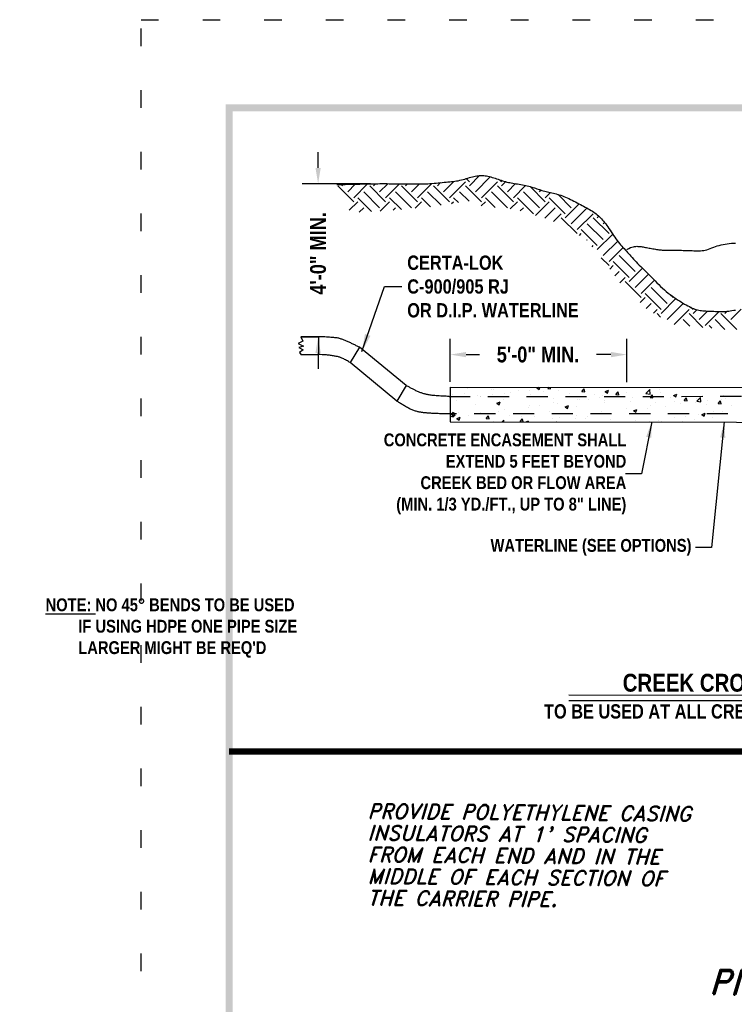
# Model space of a CAD drawing. Header units: feet. Extents: x -0.2 to 9, y 0.5 to 11.5.
# Tile 171 of 174: x -0.2 to 3.9, y 5.9 to 11.5. Entities that reach past the tile are written whole.
import ezdxf

# ---------------------------------------------------------------- set-up
doc = ezdxf.new("R2010")
doc.units = ezdxf.units.FT
doc.header["$MEASUREMENT"] = 0
for name, pattern in [('ACAD_ISO02W100', [15, 12, -3]), ('DOT2', [0.125, 0, -0.125]), ('PHANTOM2', [1.25, 0.625, -0.125, 0.125, -0.125, 0.125, -0.125])]:
    doc.linetypes.add(name, pattern=pattern)
doc.layers.get('0').update_dxf_attribs({"linetype": 'CONTINUOUS'})
doc.layers.get('DEFPOINTS').update_dxf_attribs({"linetype": 'CONTINUOUS'})
for name, color, linetype in [('BORDER', 7, 'CONTINUOUS'), ('CONCRETE', 7, 'CONTINUOUS'), ('CREEKS', 7, 'CONTINUOUS'), ('DEMENTIONS', 7, 'CONTINUOUS'), ('DIMENSIONS', 7, 'CONTINUOUS'), ('EARTH', 7, 'CONTINUOUS'), ('PIPE6', 7, 'PHANTOM2'), ('TEXT', 7, 'CONTINUOUS')]:
    doc.layers.add(name, color=color, linetype=linetype)
doc.styles.add('ROMAND', font='romand.shx', dxfattribs={"oblique": 16, "height": 20})
doc.styles.add('TECHNICAL', font='techb___.ttf')
doc.dimstyles.get("Standard").update_dxf_attribs({"dimtxt": 0.18, "dimasz": 0.18, "dimexe": 0.18, "dimexo": 0.0625, "dimgap": 0.09, "dimtad": 0, "dimtih": 1, "dimtoh": 1, "dimdec": 4, "dimzin": 0, "dimdsep": 46, "dimtxsty": 'Standard', "dimcen": 0.09, "dimadec": 0, "dimazin": 0, "dimtfac": 1, "dimtdec": 4, "dimtofl": 0, "dimtmove": 0, "dimatfit": 3, "dimfxl": 1, "dimtolj": 1, "dimtzin": 0, "dimarcsym": 0})

# ---------------------------------------------------------------- blocks, each defined once
blk = doc.blocks.new('*X0')
at = {"color": 0}
for p, q in [((14.1333, 13.2583), (14.1122, 13.2794)), ((14.1333, 13.2317), (14.2005, 13.2989)), ((14.1731, 13.192), (14.2718, 13.2907)), ((14.3454, 13.2583), (14.3326, 13.2711)), ((13.3643, 13.1257), (13.2583, 13.2317)), ((13.2848, 13.2317), (13.2934, 13.2404)), ((13.3245, 13.192), (13.3749, 13.2423)), ((13.3643, 13.1522), (13.456, 13.2439)), ((13.5765, 13.1257), (13.4704, 13.2317)), ((13.4969, 13.2317), (13.5102, 13.2451)), ((13.5367, 13.192), (13.59, 13.2453)), ((13.5765, 13.1522), (13.6678, 13.2436)), ((13.7886, 13.1257), (13.6825, 13.2317)), ((13.709, 13.2317), (13.721, 13.2437)), ((13.7488, 13.192), (13.8008, 13.2439)), ((13.7886, 13.1522), (13.8835, 13.2471)), ((14.0007, 13.1257), (13.8946, 13.2317)), ((13.9212, 13.2317), (13.9416, 13.2522)), ((13.9609, 13.192), (14.0296, 13.2607)), ((14.0007, 13.1522), (14.1068, 13.2583)), ((14.2128, 13.1257), (14.1068, 13.2317)), ((14.2128, 13.1522), (14.3189, 13.2583)), ((14.425, 13.1257), (14.3189, 13.2317)), ((14.3454, 13.2317), (14.3723, 13.2586)), ((14.3852, 13.192), (14.4389, 13.2457)), ((14.425, 13.1522), (14.5061, 13.2333)), ((14.6371, 13.1257), (14.5371, 13.2257)), ((14.5973, 13.192), (14.6082, 13.2029)), ((13.4833, 13.0597), (13.3908, 13.1522)), ((13.5367, 13.0859), (13.4306, 13.192)), ((13.6812, 13.0739), (13.603, 13.1522)), ((13.7488, 13.0859), (13.6427, 13.192)), ((13.8752, 13.0921), (13.8151, 13.1522)), ((13.9442, 13.1026), (13.8549, 13.192)), ((14.0594, 13.1201), (14.0272, 13.1522)), ((14.1303, 13.1286), (14.067, 13.192)), ((14.3047, 13.0868), (14.2394, 13.1522)), ((14.3852, 13.0859), (14.2791, 13.192)), ((14.5576, 13.0461), (14.4515, 13.1522)), ((14.5973, 13.0859), (14.4913, 13.192)), ((14.6371, 13.1522), (14.6717, 13.1868)), ((14.7697, 13.0461), (14.6636, 13.1522)), ((14.8095, 13.0859), (14.7214, 13.1739)), ((13.3346, 13.0695), (13.3908, 13.1257)), ((13.3999, 13.0552), (13.4306, 13.0859)), ((13.5401, 13.0628), (13.603, 13.1257)), ((13.6258, 13.069), (13.6427, 13.0859)), ((13.7715, 13.082), (13.8151, 13.1257)), ((14.0149, 13.1133), (14.0272, 13.1257)), ((14.2113, 13.0976), (14.2394, 13.1257)), ((14.4043, 13.0784), (14.4515, 13.1257)), ((14.47, 13.0646), (14.4913, 13.0859)), ((14.5725, 13.0345), (14.6636, 13.1257)), ((14.634, 13.0165), (14.7034, 13.0859)), ((14.7697, 13.0196), (14.8613, 13.1112)), ((14.8095, 12.9798), (14.913, 13.0834)), ((14.6912, 12.9942), (14.7432, 13.0461)), ((14.8492, 12.9135), (14.7432, 13.0196)), ((14.8492, 12.9401), (14.9553, 13.0461)), ((15.0614, 12.9135), (14.9553, 13.0196)), ((14.9818, 13.0196), (14.9926, 13.0304)), ((14.9818, 12.834), (14.8758, 12.9401)), ((15.0216, 12.8738), (14.9155, 12.9798)), ((15.0216, 12.9798), (15.0303, 12.9885)), ((15.0614, 12.9401), (15.0631, 12.9418)), ((14.8645, 12.9023), (14.8758, 12.9135)), ((14.9818, 12.8075), (15.0845, 12.9101)), ((14.9119, 12.8701), (14.9155, 12.8738)), ((14.9481, 12.8268), (14.9553, 12.834)), ((15.0216, 12.7677), (15.1178, 12.8639)), ((15.0614, 12.7279), (15.1543, 12.8209)), ((15.0614, 12.7014), (15.009, 12.7538)), ((15.2337, 12.6616), (15.1277, 12.7677)), ((15.0649, 12.6785), (15.0879, 12.7014)), ((15.194, 12.6219), (15.0879, 12.7279)), ((15.194, 12.5953), (15.2825, 12.6839)), ((15.0987, 12.6327), (15.1277, 12.6616)), ((15.1325, 12.587), (15.1674, 12.6219)), ((15.2337, 12.5556), (15.3226, 12.6444)), ((15.2735, 12.4893), (15.1674, 12.5953)), ((15.2735, 12.5158), (15.3619, 12.6042)), ((15.4459, 12.4495), (15.3398, 12.5556)), ((15.2665, 12.4557), (15.3, 12.4893)), ((15.4061, 12.4097), (15.3, 12.5158)), ((15.4856, 12.4893), (15.4642, 12.5108)), ((15.307, 12.4167), (15.3398, 12.4495)), ((15.4061, 12.3832), (15.505, 12.4822)), ((15.4459, 12.3434), (15.5519, 12.4495)), ((15.6182, 12.4097), (15.6036, 12.4243)), ((15.356, 12.3862), (15.3796, 12.4097)), ((15.4025, 12.3603), (15.3796, 12.3832)), ((15.4923, 12.3103), (15.5917, 12.4097)), ((15.684, 12.2909), (15.5917, 12.3832)), ((15.6182, 12.3832), (15.6438, 12.4088)), ((15.658, 12.3434), (15.7143, 12.3997)), ((15.6978, 12.3037), (15.7912, 12.3971)), ((15.9099, 12.2771), (15.8038, 12.3832)), ((15.8304, 12.3832), (15.8455, 12.3984)), ((15.8701, 12.3434), (15.9385, 12.4118)), ((15.5963, 12.2991), (15.5519, 12.3434)), ((15.7425, 12.2854), (15.7243, 12.3037)), ((15.8303, 12.2772), (15.7641, 12.3434))]:
    blk.add_line(p, q, dxfattribs=at)
blk = doc.blocks.new('*X1')
at = {"color": 0}
for p, q in [((1.9461, 7.9576), (1.9461, 7.9576)), ((2.0203, 7.9581), (2.0203, 7.9581)), ((2.043, 7.9912), (2.043, 7.9912)), ((2.1062, 7.9509), (2.1062, 7.9509)), ((2.1952, 7.9882), (2.1952, 7.9882)), ((2.1997, 7.9529), (2.1997, 7.9529)), ((2.2031, 7.9844), (2.2031, 7.9844)), ((2.2779, 7.9603), (2.2779, 7.9603)), ((2.3133, 7.9678), (2.3133, 7.9678)), ((2.3633, 7.9776), (2.3633, 7.9776)), ((2.4338, 7.9828), (2.4338, 7.9828)), ((2.4421, 7.9523), (2.4421, 7.9523)), ((2.4787, 7.9974), (2.4896, 8.0016)), ((2.4787, 7.9974), (2.4937, 7.9873)), ((2.4937, 7.9873), (2.4984, 8.0016)), ((2.5028, 7.9928), (2.5028, 7.9928)), ((2.5234, 7.9709), (2.5234, 7.9709)), ((2.5482, 7.9916), (2.5565, 8.0015)), ((2.5482, 7.9916), (2.5662, 7.9901)), ((2.5662, 7.9901), (2.5641, 8.0015)), ((2.617, 7.9824), (2.617, 7.9824)), ((2.6836, 7.9641), (2.6836, 7.9641)), ((2.7634, 7.9728), (2.7779, 7.9901)), ((2.7634, 7.9728), (2.7814, 7.9713)), ((2.7814, 7.9712), (2.7779, 7.9901)), ((2.8437, 7.9573), (2.8437, 7.9573)), ((2.9099, 7.9734), (2.9309, 7.9814)), ((2.9099, 7.9734), (2.9248, 7.9633)), ((2.9248, 7.9633), (2.9309, 7.9814)), ((2.9786, 7.954), (2.9931, 7.9712)), ((2.9786, 7.954), (2.9965, 7.9524)), ((2.9908, 7.9491), (2.9908, 7.9491)), ((2.9965, 7.9524), (2.9931, 7.9712)), ((3.0039, 7.9506), (3.0039, 7.9506)), ((3.0455, 7.9669), (3.0455, 7.9669)), ((3.1679, 7.9618), (3.1913, 7.9861)), ((3.1679, 7.9618), (3.1946, 7.9576)), ((3.1802, 7.974), (3.1802, 7.974)), ((3.1946, 7.9576), (3.1913, 7.9861)), ((3.1938, 7.9352), (3.2082, 7.9524)), ((3.1971, 7.9861), (3.1971, 7.9861)), ((3.2117, 7.9336), (3.2082, 7.9524)), ((3.2553, 7.9839), (3.2553, 7.9839)), ((3.2565, 7.9675), (3.2565, 7.9675)), ((3.341, 7.9494), (3.362, 7.9574)), ((3.341, 7.9494), (3.3559, 7.9393)), ((3.3559, 7.9393), (3.362, 7.9574)), ((3.369, 7.9989), (3.369, 7.9989)), ((3.4314, 7.9975), (3.4314, 7.9975)), ((3.6548, 7.9491), (3.6548, 7.9491)), ((1.9351, 7.918), (1.9351, 7.918)), ((1.9724, 7.92), (1.9724, 7.92)), ((2.0921, 7.8923), (2.0921, 7.8923)), ((2.1246, 7.943), (2.1246, 7.943)), ((2.1264, 7.9411), (2.1264, 7.9411)), ((2.2267, 7.9006), (2.2477, 7.9087)), ((2.2267, 7.9006), (2.2416, 7.8906)), ((2.2416, 7.8906), (2.2477, 7.9087)), ((2.2664, 7.9441), (2.2664, 7.9441)), ((2.2671, 7.9223), (2.2671, 7.9223)), ((2.4265, 7.9373), (2.4265, 7.9373)), ((2.5841, 7.9041), (2.5841, 7.9041)), ((2.5867, 7.9306), (2.5867, 7.9306)), ((2.6126, 7.8993), (2.6126, 7.8993)), ((2.7357, 7.9233), (2.7357, 7.9233)), ((2.7468, 7.9238), (2.7468, 7.9238)), ((2.8021, 7.9242), (2.8021, 7.9242)), ((2.8772, 7.9341), (2.8772, 7.9341)), ((2.8915, 7.9458), (2.8915, 7.9458)), ((2.9065, 7.9074), (2.9065, 7.9074)), ((2.907, 7.917), (2.907, 7.917)), ((3.0671, 7.9103), (3.0671, 7.9103)), ((3.0815, 7.9374), (3.0815, 7.9374)), ((3.164, 7.9438), (3.164, 7.9438)), ((3.1934, 7.8862), (3.1934, 7.8862)), ((3.1938, 7.9352), (3.2117, 7.9336)), ((3.2273, 7.9035), (3.2273, 7.9035)), ((3.3241, 7.937), (3.3241, 7.937)), ((3.3492, 7.9087), (3.3492, 7.9087)), ((3.3874, 7.8967), (3.3874, 7.8967)), ((3.409, 7.9163), (3.4234, 7.9336)), ((3.409, 7.9163), (3.4269, 7.9148)), ((3.4269, 7.9148), (3.4234, 7.9336)), ((3.4795, 7.9055), (3.4795, 7.9055)), ((3.4843, 7.9303), (3.4843, 7.9303)), ((3.4881, 7.9121), (3.5114, 7.9365)), ((3.4881, 7.9121), (3.5148, 7.908)), ((3.5033, 7.9299), (3.5033, 7.9299)), ((3.5148, 7.908), (3.5114, 7.9365)), ((3.5475, 7.89), (3.5475, 7.89)), ((3.5546, 7.9154), (3.5546, 7.9154)), ((3.6241, 7.8975), (3.6386, 7.9148)), ((3.6241, 7.8975), (3.6421, 7.8959)), ((3.6421, 7.8959), (3.6386, 7.9148)), ((3.6444, 7.9235), (3.6444, 7.9235)), ((3.6682, 7.9303), (3.6682, 7.9303)), ((1.9316, 7.8233), (1.9503, 7.8428)), ((1.9443, 7.8225), (1.9588, 7.8397)), ((1.9537, 7.8143), (1.9504, 7.8428)), ((1.9623, 7.8209), (1.9588, 7.8397)), ((1.9833, 7.8387), (1.9833, 7.8387)), ((2.0457, 7.8247), (2.0457, 7.8247)), ((2.1208, 7.8345), (2.1208, 7.8345)), ((2.1228, 7.8413), (2.1228, 7.8413)), ((2.1434, 7.8319), (2.1434, 7.8319)), ((2.2344, 7.8495), (2.2344, 7.8495)), ((2.2743, 7.8605), (2.2743, 7.8605)), ((2.3036, 7.8251), (2.3036, 7.8251)), ((2.4239, 7.8744), (2.4239, 7.8744)), ((2.4301, 7.883), (2.4301, 7.883)), ((2.499, 7.8843), (2.499, 7.8843)), ((2.5566, 7.8473), (2.5566, 7.8473)), ((2.6578, 7.8766), (2.6788, 7.8847)), ((2.6578, 7.8766), (2.6727, 7.8666)), ((2.6727, 7.8666), (2.6788, 7.8847)), ((2.7316, 7.8774), (2.7316, 7.8774)), ((2.732, 7.8234), (2.732, 7.8234)), ((2.8878, 7.8459), (2.8878, 7.8459)), ((2.9119, 7.8308), (2.9119, 7.8308)), ((3.0419, 7.867), (3.0419, 7.867)), ((3.0889, 7.8526), (3.1099, 7.8607)), ((3.0889, 7.8526), (3.1039, 7.8425)), ((3.1013, 7.8557), (3.1013, 7.8557)), ((3.1039, 7.8425), (3.11, 7.8607)), ((3.1764, 7.8656), (3.1764, 7.8656)), ((3.29, 7.8805), (3.29, 7.8805)), ((3.4996, 7.83), (3.4996, 7.83)), ((3.5201, 7.8286), (3.5411, 7.8366)), ((3.5201, 7.8286), (3.535, 7.8185)), ((3.535, 7.8185), (3.5411, 7.8366)), ((3.594, 7.8485), (3.594, 7.8485)), ((3.6511, 7.8492), (3.6511, 7.8492)), ((3.7077, 7.8832), (3.7077, 7.8832)), ((1.9316, 7.8178), (1.9537, 7.8144)), ((1.9443, 7.8225), (1.9623, 7.8209)), ((1.9687, 7.8201), (1.9687, 7.8201)), ((1.9746, 7.8039), (1.9956, 7.812)), ((1.9746, 7.8039), (1.9895, 7.7938)), ((1.9895, 7.7938), (1.9956, 7.8119)), ((2.1595, 7.8036), (2.174, 7.8209)), ((2.1595, 7.8036), (2.1774, 7.8021)), ((2.1775, 7.8021), (2.174, 7.8209)), ((2.2067, 7.7873), (2.2067, 7.7873)), ((2.2602, 7.7824), (2.2705, 7.7932)), ((2.2718, 7.7824), (2.2705, 7.7932)), ((2.3747, 7.7848), (2.3892, 7.802)), ((2.3747, 7.7848), (2.3926, 7.7832)), ((2.3817, 7.8173), (2.3817, 7.8173)), ((2.3926, 7.7832), (2.3892, 7.802)), ((2.4119, 7.7822), (2.4267, 7.7879)), ((2.4248, 7.7822), (2.4268, 7.7879)), ((2.4265, 7.7831), (2.4265, 7.7831)), ((2.4637, 7.8184), (2.4637, 7.8184)), ((2.5805, 7.8042), (2.5805, 7.8042)), ((2.6033, 7.782), (2.6043, 7.7832)), ((2.6046, 7.782), (2.6043, 7.7832)), ((2.6239, 7.8116), (2.6239, 7.8116)), ((2.7231, 7.8059), (2.7231, 7.8059)), ((2.784, 7.8048), (2.784, 7.8048)), ((2.7982, 7.8158), (2.7982, 7.8158)), ((2.9442, 7.7981), (2.9442, 7.7981)), ((3.1043, 7.7913), (3.1043, 7.7913)), ((3.1898, 7.7864), (3.1898, 7.7864)), ((3.2441, 7.7885), (3.2441, 7.7885)), ((3.2645, 7.7845), (3.2645, 7.7845)), ((3.3456, 7.8089), (3.3456, 7.8089)), ((3.4006, 7.7872), (3.4006, 7.7872)), ((3.419, 7.8185), (3.419, 7.8185)), ((3.4757, 7.7971), (3.4757, 7.7971)), ((3.5893, 7.812), (3.5893, 7.812)), ((3.6659, 7.7827), (3.6659, 7.7827))]:
    blk.add_line(p, q, dxfattribs=at)
blk = doc.blocks.new('*D8')
at = {"layer": 'DEFPOINTS', "color": 0, "transparency": 16777216}
for p in [(3.2588, 9.5994), (2.2559, 9.4145), (3.2588, 9.4124)]:
    blk.add_point(p, dxfattribs=at)
at = {"layer": 'DIMENSIONS', "color": 0, "lineweight": -2, "transparency": 16777216}
for p, q in [((2.2559, 9.4458), (2.2559, 9.6894)), ((3.2588, 9.4436), (3.2588, 9.6894)), ((2.3459, 9.5994), (2.4227, 9.5994)), ((3.1688, 9.5994), (3.0863, 9.5994))]:
    blk.add_line(p, q, dxfattribs=at)
at = {"layer": 'DIMENSIONS', "color": 0, "transparency": 16777216}
for points in [[(2.3459, 9.6144), (2.3459, 9.5844), (2.2559, 9.5994)], [(3.1688, 9.6144), (3.1688, 9.5844), (3.2588, 9.5994)]]:
    blk.add_solid(points, dxfattribs=at)
at = {"layer": 'DIMENSIONS', "color": 7, "transparency": 16777216, "insert": (2.7545, 9.5994), "char_height": 0.09, "attachment_point": 5, "style": 'TECHNICAL'}
blk.add_mtext('\\A1;5\'-0" MIN.', dxfattribs=at)
blk = doc.blocks.new('*D11')
at = {"layer": 'DEFPOINTS', "color": 0, "transparency": 16777216}
for p in [(1.5056, 10.5691), (1.835, 10.5691), (1.5427, 9.6991)]:
    blk.add_point(p, dxfattribs=at)
at = {"layer": 'DIMENSIONS', "color": 0, "lineweight": -2, "transparency": 16777216}
for p, q in [((1.5056, 10.6591), (1.5056, 10.7491)), ((1.8038, 10.5691), (1.4156, 10.5691)), ((1.5114, 9.6991), (1.4156, 9.6991)), ((1.5056, 9.6091), (1.5056, 9.5191))]:
    blk.add_line(p, q, dxfattribs=at)
at = {"layer": 'DIMENSIONS', "color": 0, "transparency": 16777216}
for points in [[(1.4906, 10.6591), (1.5206, 10.6591), (1.5056, 10.5691)], [(1.4906, 9.6091), (1.5206, 9.6091), (1.5056, 9.6991)]]:
    blk.add_solid(points, dxfattribs=at)
at = {"layer": 'DIMENSIONS', "color": 7, "transparency": 16777216, "insert": (1.5056, 10.1736), "char_height": 0.09, "attachment_point": 5, "rotation": 90, "style": 'TECHNICAL'}
blk.add_mtext('\\A1;4\'-0" MIN.', dxfattribs=at)

msp = doc.modelspace()

# ---------------------------------------------------------------- linework, layer by layer
at = {"layer": 'BORDER', "const_width": 0.04}
msp.add_lwpolyline([(1, 1), (1, 11), (8.5, 11), (8.5, 1)], close=True, dxfattribs=at)
at = {"layer": 'BORDER', "const_width": 0.036}
msp.add_lwpolyline([(1, 7.34669), (8.5, 7.34669)], dxfattribs=at)
at = {"layer": 'CONCRETE'}
for points in [[(2.25452, 9.41547), (7.13228, 9.4121)], [(2.25452, 9.41547), (2.25496, 9.21822)], [(2.25496, 9.21822), (7.13228, 9.21233)]]:
    msp.add_lwpolyline(points, dxfattribs=at)
at = {"layer": 'CREEKS'}
msp.add_lwpolyline([(3.258, 10.19633), (3.26917, 10.20198), (3.27908, 10.20632), (3.28789, 10.2095), (3.29578, 10.21168), (3.30293, 10.21303), (3.30951, 10.21371), (3.31569, 10.21387), (3.32167, 10.21368), (3.32757, 10.21327), (3.33348, 10.21269), (3.33941, 10.21195), (3.34542, 10.21108), (3.35153, 10.21009), (3.35779, 10.209), (3.36423, 10.20783), (3.37088, 10.2066), (3.37777, 10.20534), (3.38484, 10.20404), (3.39204, 10.20274), (3.3993, 10.20145), (3.40655, 10.20019), (3.41373, 10.19897), (3.42078, 10.19781), (3.42762, 10.19673), (3.43422, 10.19574), (3.44064, 10.19484), (3.44696, 10.19405), (3.45326, 10.19335), (3.45963, 10.19275), (3.46615, 10.19225), (3.4729, 10.19186), (3.47997, 10.19156), (3.48742, 10.19137), (3.49526, 10.19127), (3.50344, 10.19123), (3.51197, 10.19124), (3.52081, 10.19127), (3.52994, 10.19131), (3.53934, 10.19133), (3.54899, 10.19132), (3.55886, 10.19126), (3.5689, 10.19115), (3.57905, 10.19098), (3.58927, 10.19077), (3.5995, 10.19051), (3.60968, 10.19021), (3.61975, 10.18986), (3.62966, 10.18947), (3.63938, 10.18906), (3.64892, 10.1887), (3.65831, 10.18847), (3.6676, 10.18847), (3.67682, 10.18878), (3.686, 10.18949), (3.69517, 10.1907), (3.70438, 10.19248), (3.71366, 10.1949), (3.72304, 10.19784), (3.73255, 10.20119), (3.74223, 10.2048), (3.75209, 10.20855), (3.76219, 10.21229), (3.77253, 10.2159), (3.78317, 10.21924), (3.79411, 10.22221), (3.80534, 10.22478), (3.8168, 10.22696), (3.82846, 10.22876), (3.84027, 10.23019), (3.85221, 10.23125), (3.86423, 10.23195), (3.87628, 10.23229)], dxfattribs=at)
at = {"layer": 'DEFPOINTS', "linetype": 'DOT2', "ltscale": 2}
msp.add_lwpolyline([(0.5, 0.5), (0.5, 11.5), (9, 11.5), (9, 0.5)], close=True, dxfattribs=at)
at = {"layer": 'EARTH'}
msp.add_lwpolyline([(1.61229, 10.56413), (1.63668, 10.56493), (1.65993, 10.5656), (1.68205, 10.56615), (1.70304, 10.56661), (1.72292, 10.567), (1.7417, 10.56734), (1.7594, 10.56766), (1.77602, 10.56797), (1.79159, 10.56829), (1.80619, 10.56862), (1.81991, 10.56893), (1.83283, 10.56921), (1.84503, 10.56945), (1.85662, 10.56963), (1.86767, 10.56973), (1.87827, 10.56974), (1.8885, 10.56966), (1.89845, 10.56949), (1.90817, 10.56926), (1.91774, 10.569), (1.92722, 10.56872), (1.93668, 10.56846), (1.94619, 10.56822), (1.95582, 10.56805), (1.96562, 10.56794), (1.9756, 10.56791), (1.98573, 10.56792), (1.99602, 10.56796), (2.00643, 10.56802), (2.01697, 10.56809), (2.02761, 10.56815), (2.03835, 10.56818), (2.04917, 10.56818), (2.06009, 10.56817), (2.0711, 10.56818), (2.08223, 10.56823), (2.09349, 10.56835), (2.10489, 10.56857), (2.11644, 10.56892), (2.12815, 10.56943), (2.14002, 10.57012), (2.15199, 10.57096), (2.164, 10.57191), (2.17596, 10.57295), (2.18781, 10.57403), (2.19947, 10.57513), (2.21088, 10.5762), (2.22195, 10.57722), (2.23265, 10.57815), (2.243, 10.57905), (2.25305, 10.57996), (2.26286, 10.58093), (2.27248, 10.58202), (2.28195, 10.58327), (2.29133, 10.58474), (2.30068, 10.58647), (2.31003, 10.58851), (2.31936, 10.5908), (2.32865, 10.59328), (2.33787, 10.59588), (2.34699, 10.59853), (2.35598, 10.60117), (2.36482, 10.60373), (2.37346, 10.60614), (2.38191, 10.60835), (2.39017, 10.61031), (2.39829, 10.61202), (2.40629, 10.61342), (2.41421, 10.61451), (2.42208, 10.61525), (2.42994, 10.61562), (2.43782, 10.61559), (2.44574, 10.61514), (2.45371, 10.6143), (2.46174, 10.61309), (2.4698, 10.61155), (2.47792, 10.6097), (2.48608, 10.6076), (2.49428, 10.60525), (2.50252, 10.6027), (2.5108, 10.59998), (2.51911, 10.59714), (2.52745, 10.59424), (2.5358, 10.59134), (2.54415, 10.58849), (2.55251, 10.58575), (2.56085, 10.58318), (2.56918, 10.58083), (2.57749, 10.57875), (2.58581, 10.57689), (2.59416, 10.57522), (2.60258, 10.57369), (2.6111, 10.57224), (2.61976, 10.57083), (2.62857, 10.56941), (2.63758, 10.56793), (2.6468, 10.56635), (2.65616, 10.56466), (2.66558, 10.56288), (2.67497, 10.561), (2.68424, 10.55903), (2.69332, 10.55697), (2.70211, 10.55482), (2.71053, 10.55259), (2.71853, 10.55028), (2.72616, 10.54792), (2.73351, 10.54552), (2.74067, 10.54311), (2.74772, 10.5407), (2.75475, 10.53832), (2.76184, 10.536), (2.76909, 10.53374), (2.77657, 10.53157), (2.78425, 10.52947), (2.79211, 10.52744), (2.80012, 10.52545), (2.80826, 10.52348), (2.81648, 10.52153), (2.82476, 10.51956), (2.83307, 10.51758), (2.84139, 10.51555), (2.84974, 10.51344), (2.85812, 10.5112), (2.86657, 10.50881), (2.87511, 10.50622), (2.88375, 10.50339), (2.89252, 10.50028), (2.90145, 10.49684), (2.91053, 10.49307), (2.91976, 10.48897), (2.92911, 10.48462), (2.93853, 10.48005), (2.94801, 10.47531), (2.95751, 10.47045), (2.967, 10.46553), (2.97646, 10.46058), (2.98585, 10.45565), (2.99514, 10.45075), (3.00432, 10.44588), (3.01335, 10.44104), (3.02221, 10.43624), (3.03086, 10.43147), (3.03929, 10.42674), (3.04747, 10.42205), (3.05537, 10.41739), (3.06301, 10.41273), (3.07038, 10.40802), (3.0775, 10.40321), (3.08438, 10.39827), (3.09103, 10.39314), (3.09746, 10.38778), (3.10368, 10.38215), (3.10971, 10.3762), (3.11558, 10.36991), (3.12136, 10.36327), (3.12709, 10.35624), (3.13282, 10.34881), (3.13862, 10.34096), (3.14452, 10.33267), (3.15058, 10.32393), (3.15684, 10.31472), (3.16327, 10.30516), (3.16985, 10.29536), (3.17654, 10.28547), (3.1833, 10.27559), (3.1901, 10.26585), (3.1969, 10.25639), (3.20367, 10.24732), (3.21039, 10.23874), (3.21704, 10.2306), (3.22364, 10.22283), (3.23019, 10.21535), (3.23669, 10.20809), (3.24315, 10.20096), (3.24958, 10.19389), (3.25597, 10.1868), (3.26235, 10.17963), (3.26876, 10.17235), (3.27527, 10.16494), (3.28194, 10.15738), (3.28884, 10.14965), (3.29603, 10.14174), (3.30358, 10.13362), (3.31154, 10.12527), (3.31995, 10.11669), (3.3288, 10.10787), (3.33802, 10.0988), (3.34755, 10.08948), (3.35736, 10.07992), (3.36737, 10.07011), (3.37755, 10.06004), (3.38783, 10.04973), (3.39817, 10.03918), (3.40857, 10.02846), (3.41902, 10.01769), (3.42953, 10.00694), (3.44011, 9.99633), (3.45074, 9.98593), (3.46144, 9.97585), (3.4722, 9.96619), (3.48303, 9.957), (3.49389, 9.9483), (3.50475, 9.94003), (3.51556, 9.93218), (3.52629, 9.92471), (3.53691, 9.91759), (3.54738, 9.91079), (3.55765, 9.90427), (3.56771, 9.89801), (3.57752, 9.89204), (3.58707, 9.88638), (3.59635, 9.88106), (3.60533, 9.87611), (3.61401, 9.87155), (3.62236, 9.86742), (3.63037, 9.86374), (3.63804, 9.86053), (3.64545, 9.85777), (3.65271, 9.8554), (3.65991, 9.85341), (3.66717, 9.85174), (3.67457, 9.85036), (3.68222, 9.84923), (3.69022, 9.8483), (3.69865, 9.84756), (3.70744, 9.84695), (3.71648, 9.84647), (3.7257, 9.84608), (3.73499, 9.84576), (3.74426, 9.84547), (3.75342, 9.8452), (3.76236, 9.84492), (3.77102, 9.84461), (3.77944, 9.84431), (3.78769, 9.84406), (3.79583, 9.84391), (3.80393, 9.84391), (3.81206, 9.8441), (3.82029, 9.84454), (3.82867, 9.84526), (3.83729, 9.84629), (3.84623, 9.84759), (3.85559, 9.84908), (3.86546, 9.85071), (3.87594, 9.8524)], dxfattribs=at)
at = {"layer": 'PIPE6'}
for p, q in [((1.41896, 9.67619), (1.39202, 9.66177)), ((1.4066, 9.70023), (1.41896, 9.67619)), ((1.39202, 9.66177), (1.42304, 9.64722)), ((1.42304, 9.64722), (1.39611, 9.639)), ((1.39611, 9.639), (1.42093, 9.62654)), ((1.42093, 9.62654), (1.4002, 9.6121)), ((1.4002, 9.6121), (1.40845, 9.59876))]:
    msp.add_line(p, q, dxfattribs=at)
for points in [[(1.50769, 9.70093), (1.4066, 9.70023)], [(1.50769, 9.70093), (1.50747, 9.59898)], [(2.00482, 9.42335), (1.7403, 9.64105), (1.7403, 9.64105), (1.73579, 9.64318), (1.73128, 9.64534), (1.72677, 9.64754), (1.72226, 9.64977), (1.71776, 9.65202), (1.71325, 9.65427), (1.70873, 9.65652), (1.70421, 9.65876), (1.69967, 9.66097), (1.69511, 9.66315), (1.69054, 9.66528), (1.68595, 9.66737), (1.68135, 9.66942), (1.67675, 9.67143), (1.67216, 9.67341), (1.66757, 9.67536), (1.663, 9.67728), (1.65845, 9.67918), (1.65392, 9.68106), (1.64943, 9.68289), (1.64496, 9.68466), (1.64052, 9.68635), (1.63611, 9.68794), (1.63173, 9.6894), (1.62738, 9.69072), (1.62307, 9.69187), (1.61878, 9.69284), (1.61445, 9.69366), (1.61001, 9.69434), (1.6054, 9.69493), (1.60054, 9.69543), (1.59535, 9.6959), (1.58978, 9.69634), (1.58375, 9.6968), (1.57719, 9.69729), (1.56999, 9.69781), (1.56205, 9.69835), (1.55327, 9.69889), (1.54355, 9.69943), (1.53278, 9.69996), (1.52086, 9.70046), (1.50769, 9.70093)], [(1.7403, 9.64105), (1.68764, 9.55385)], [(1.50747, 9.59898), (1.40845, 9.59876)], [(1.95251, 9.33508), (1.68764, 9.55385), (1.68256, 9.55693), (1.6773, 9.5601), (1.67192, 9.56329), (1.6665, 9.56646), (1.6611, 9.56954), (1.6558, 9.57247), (1.65067, 9.57519), (1.64578, 9.57763), (1.64117, 9.57976), (1.6368, 9.5816), (1.63261, 9.58318), (1.62853, 9.58455), (1.6245, 9.58574), (1.62045, 9.58681), (1.61632, 9.58777), (1.61204, 9.58869), (1.60755, 9.58958), (1.60287, 9.59046), (1.59799, 9.59132), (1.59294, 9.59217), (1.58771, 9.59299), (1.58232, 9.59379), (1.57679, 9.59457), (1.57112, 9.59532), (1.56528, 9.59605), (1.55915, 9.59673), (1.55253, 9.59737), (1.54524, 9.59794), (1.53711, 9.59844), (1.52796, 9.59885), (1.5176, 9.59916), (1.50586, 9.59936)], [(2.00482, 9.42335), (1.95251, 9.33508)], [(2.24958, 9.36207), (2.24105, 9.3624), (2.23198, 9.36277), (2.22254, 9.36316), (2.21289, 9.3636), (2.20323, 9.36407), (2.19373, 9.36459), (2.18456, 9.36515), (2.1759, 9.36576), (2.1679, 9.36641), (2.16053, 9.36712), (2.15373, 9.36787), (2.14745, 9.36866), (2.14164, 9.3695), (2.13622, 9.37036), (2.13115, 9.37127), (2.12637, 9.3722), (2.12182, 9.37317), (2.11745, 9.37417), (2.11323, 9.37523), (2.10909, 9.37635), (2.10501, 9.37754), (2.10093, 9.37882), (2.0968, 9.38019), (2.09259, 9.38168), (2.08826, 9.38328), (2.08383, 9.38498), (2.07933, 9.38679), (2.0748, 9.38867), (2.07026, 9.39062), (2.06576, 9.39264), (2.06133, 9.39469), (2.057, 9.39678), (2.05279, 9.3989), (2.04868, 9.40102), (2.04465, 9.40316), (2.04067, 9.4053), (2.0367, 9.40744), (2.03272, 9.40958), (2.02869, 9.41171), (2.0246, 9.41382), (2.02041, 9.41591), (2.01614, 9.41799), (2.0118, 9.42007), (2.00739, 9.42215), (2.00482, 9.42335)], [(2.25484, 9.26241), (2.2409, 9.26264), (2.232, 9.26291), (2.22282, 9.26319), (2.21351, 9.26348), (2.20423, 9.26378), (2.19513, 9.26409), (2.18637, 9.2644), (2.17811, 9.26472), (2.17047, 9.26504), (2.16341, 9.26536), (2.15689, 9.26569), (2.15084, 9.26602), (2.14519, 9.26635), (2.1399, 9.26668), (2.1349, 9.26702), (2.13012, 9.26737), (2.12553, 9.26772), (2.12108, 9.26808), (2.11676, 9.26846), (2.11254, 9.26886), (2.10842, 9.26928), (2.10436, 9.26973), (2.10035, 9.27023), (2.09637, 9.27076), (2.09239, 9.27134), (2.0884, 9.27198), (2.08438, 9.27269), (2.08031, 9.27348), (2.07617, 9.27436), (2.07194, 9.27535), (2.0676, 9.27645), (2.06313, 9.27769), (2.05852, 9.27906), (2.05378, 9.28058), (2.04892, 9.28225), (2.04395, 9.28408), (2.03888, 9.28608), (2.03374, 9.28825), (2.02853, 9.29061), (2.02327, 9.29314), (2.01796, 9.29587), (2.01265, 9.29875), (2.00735, 9.30174), (2.0021, 9.3048), (1.99692, 9.3079), (1.99185, 9.31099), (1.9869, 9.31404), (1.98211, 9.317), (1.97749, 9.31984), (1.97301, 9.32259), (1.9686, 9.32529), (1.96422, 9.32797), (1.9598, 9.33065), (1.95529, 9.33339), (1.95251, 9.33508)]]:
    msp.add_lwpolyline(points, dxfattribs=at)
at = {"layer": 'PIPE6', "linetype": 'ACAD_ISO02W100', "ltscale": 0.01}
for points in [[(2.24958, 9.36207), (7.13228, 9.36387)], [(7.13228, 9.26419), (2.25484, 9.26241)]]:
    msp.add_lwpolyline(points, dxfattribs=at)
at = {"layer": 'TEXT'}
for points in [[(2.92968, 7.66879), (4.78612, 7.66755)], [(2.92968, 7.63628), (4.78612, 7.63714)]]:
    msp.add_lwpolyline(points, dxfattribs=at)

# ---------------------------------------------------------------- block references
at = {"layer": 'CONCRETE', "xscale": 0.9, "yscale": 0.9, "zscale": 0.9}
msp.add_blockref('*X1', (0.5164, 2.21371), dxfattribs=at)
at = {"layer": 'EARTH', "xscale": 0.855, "yscale": 0.855, "zscale": 0.855}
msp.add_blockref('*X0', (-9.71887, -0.75532), dxfattribs=at)

# ---------------------------------------------------------------- texts
at = {"layer": 'DEMENTIONS', "linetype": 'Continuous', "style": 'ROMAND', "oblique": 16}
for s, height, p in [('PROVIDE POLYETHYLENE CASING', 0.084375, (1.7858, 6.96689)), ("INSULATORS AT 1' SPACING", 0.084375, (1.78588, 6.84394)), ('FROM EACH END AND IN THE', 0.084375, (1.78597, 6.721)), ('MIDDLE OF EACH SECTION OF', 0.084375, (1.78605, 6.59805)), ('THE CARRIER PIPE.', 0.084375, (1.78613, 6.4751)), ('PIPE SECTION~"A-A"', 0.140625, (3.7242, 5.96933))]:
    msp.add_text(s, height=height, rotation=359.50787, dxfattribs=at).set_placement(p)
at = {"layer": 'DIMENSIONS', "style": 'TECHNICAL'}
for s, insert, char_height, attachment_point in [('CERTA-LOK\\P{\\C7;C-900/905 RJ} \\POR D.I.P. WATERLINE', (2.01163, 9.98543), 0.081, 4), ('CONCRETE ENCASEMENT SHALL\\P EXTEND 5 FEET BEYOND\\P CREEK BED OR FLOW AREA\\P(MIN. 1/3 YD./FT., UP TO 8" LINE) ', (3.25573, 8.92233), 0.0729, 6), ('WATERLINE (SEE OPTIONS)', (3.62581, 8.50572), 0.0729, 6), ("\\pxql;{\\fTechnicBold|b1|i0|c2|p2;\\LNOTE:} NO 45%%D BENDS TO BE USED\\P        IF USING HDPE ONE PIPE SIZE \\P        LARGER MIGHT BE REQ'D", (1.41028, 8.04755), 0.0729, 6)]:
    msp.add_mtext(s, dxfattribs=dict(at, insert=insert, char_height=char_height, attachment_point=attachment_point))
at = {"layer": 'TEXT', "style": 'TECHNICAL'}
for s, height, p in [('CREEK CROSSINGS', 0.10125, (3.23536, 7.68671)), ('TO BE USED AT ALL CREEK CROSSINGS', 0.081, (2.78828, 7.53414))]:
    msp.add_text(s, height=height, dxfattribs=at).set_placement(p)

# ---------------------------------------------------------------- dimensions: what is measured, and where the dimension line sits
at = {"layer": 'DIMENSIONS'}
dim = msp.add_linear_dim(base=(1.50559, 10.56914), p1=(1.54269, 9.69908), p2=(1.83501, 10.56914), angle=90, text='4\'-0" MIN.', dimstyle='Standard', override={"dimscale": 0.5, "dimtih": 0, "dimtoh": 0, "dimtxsty": 'TECHNICAL', "dimclrt": 7}, dxfattribs=at)
dim.commit()
dim.dimension.update_dxf_attribs({"geometry": '*D11', "text_midpoint": (1.50559, 10.17359), "dimtype": 160})
dim = msp.add_linear_dim(base=(3.25878, 9.59942), p1=(2.25592, 9.41451), p2=(3.25878, 9.41236), text='5\'-0" MIN.', dimstyle='Standard', override={"dimscale": 0.5, "dimtxsty": 'TECHNICAL', "dimclrt": 7}, dxfattribs=at)
dim.commit()
dim.dimension.update_dxf_attribs({"geometry": '*D8', "text_midpoint": (2.75449, 9.59942), "dimtype": 160})

# ---------------------------------------------------------------- leaders
at = {"layer": 'DIMENSIONS', "annotation_type": 0, "has_hookline": 1, "hookline_direction": 1}
for points, text_width in [([(3.40044, 9.21842), (3.34185, 8.92233), (3.25185, 8.92233)], 1.64483), ([(3.81221, 9.21767), (3.73915, 8.50456), (3.64915, 8.50456)], 1.33234)]:
    msp.add_leader(points, dimstyle='Standard', override={"dimscale": 0.5, "dimtxsty": 'TECHNICAL', "dimclrt": 7}, dxfattribs=dict(at, text_width=text_width))
at = {"layer": 'PIPE6', "annotation_type": 0, "has_hookline": 1, "hookline_direction": 0, "text_width": 1.152}
msp.add_leader([(1.75471, 9.61695), (1.88163, 9.98543), (1.98163, 9.98543)], dimstyle='Standard', override={"dimtxt": 0.1, "dimasz": 0.1, "dimexe": 0.09, "dimexo": 0.03, "dimgap": 0.03, "dimtad": 0, "dimtih": 0, "dimtoh": 0, "dimtxsty": 'TECHNICAL', "dimclrt": 7, "dimtofl": 1, "dimtmove": 1}, dxfattribs=at)

doc.saveas('drawing.dxf')
